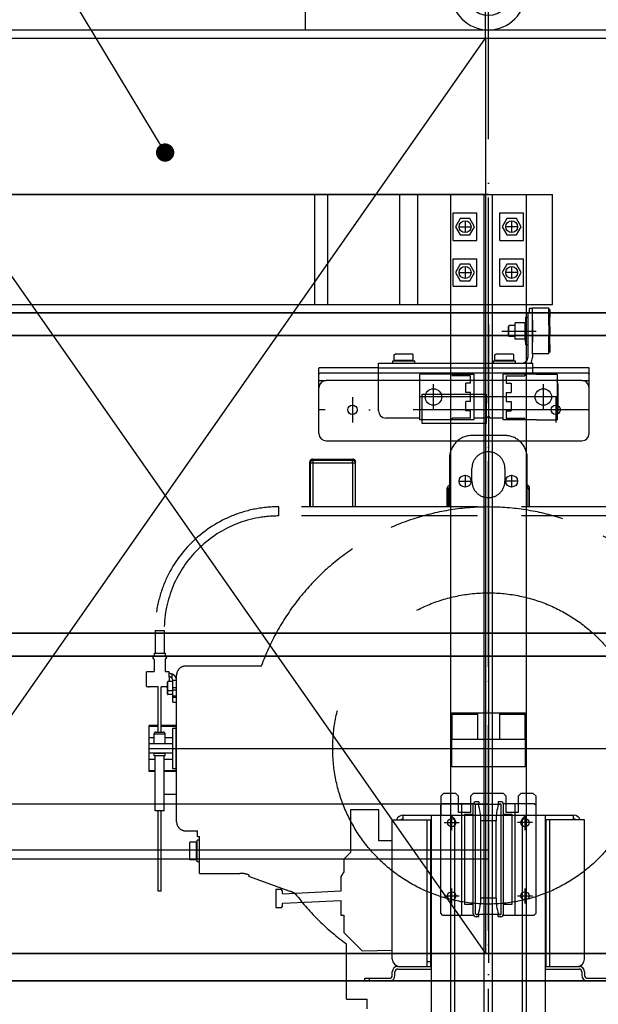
# Model space of a CAD drawing. Header units: millimetres. Extents: x 0 to 25777, y 0 to 11880.
# Tile 15 of 31: x 2458 to 3090, y 9410 to 10486. Entities that reach past the tile are written whole.
import ezdxf

# ---------------------------------------------------------------- set-up
doc = ezdxf.new("R2010")
doc.units = ezdxf.units.MM
doc.header["$LTSCALE"] = 16
doc.header["$PDSIZE"] = -3
doc.linetypes.add('ACAD_ISO02W100', pattern=[15, 12, -3])
doc.linetypes.add('ACAD_ISO10W100', pattern=[18, 12, -3, 0, -3])
for name, color, linetype, lineweight in [('Car', 2, 'Continuous', 35), ('Centerline', 1, 'ACAD_ISO10W100', 25), ('Others', 1, 'Continuous', 25)]:
    doc.layers.add(name, color=color, linetype=linetype, lineweight=lineweight)
for name, color, linetype in [('Cars', 2, 'Continuous'), ('CarSlings', 252, 'Continuous'), ('CONT_25', 1, 'Continuous'), ('CONT_35', 2, 'Continuous'), ('CONT_70', 4, 'Continuous'), ('DASH_25', 1, 'ACAD_ISO02W100'), ('DASHD_25', 1, 'ACAD_ISO10W100'), ('DIM_35', 7, 'Continuous'), ('Fixings', 25, 'Continuous'), ('Guiderails', 30, 'Continuous'), ('HATCH_35', 2, 'Continuous'), ('TEXT_35', 2, 'Continuous')]:
    doc.layers.add(name, color=color, linetype=linetype)
doc.styles.add('Arial', font='arial.ttf')
doc.dimstyles.new('KONE_mm', dxfattribs={"dimscale": 40, "dimtxt": 2, "dimasz": 2, "dimexe": 1, "dimexo": 0, "dimgap": 1, "dimtad": 1, "dimdec": 0, "dimrnd": 0.01, "dimzin": 0, "dimdsep": 46, "dimtxsty": 'Arial', "dimsah": 1, "dimcen": 0, "dimclrd": 256, "dimclre": 256, "dimclrt": 256, "dimadec": 1, "dimazin": 2, "dimtfac": 1, "dimtdec": 0, "dimtmove": 0, "dimatfit": 3, "dimfxl": 1, "dimtolj": 1, "dimtzin": 0, "dimarcsym": 0})

# ---------------------------------------------------------------- blocks, each defined once
blk = doc.blocks.new('KONE-SFT-SHAFT_LIFTING_EYE-SIDE')
at = {"layer": 'CONT_35'}
for p, q in [((-97.5, 116), (-97.5, 100)), ((-97.5, 116), (-41, 116)), ((41, 116), (97.5, 116)), ((97.5, 116), (97.5, 100)), ((-97.5, 100), (-49, 100)), ((-25, 41), (-25, 100)), ((25, 41), (25, 100)), ((49, 100), (97.5, 100)), ((-41, 41), (-41, 92)), ((41, 41), (41, 92)), ((-200, 80), (-200, 0)), ((-200, 80), (200, 80)), ((200, 0), (200, 80)), ((-200, 0), (200, 0))]:
    blk.add_line(p, q, dxfattribs=at)
for centre, radius, start, end in [((-41, 100), 16, 0, 90), ((41, 100), 16, 90, 180), ((-49, 92), 8, 0, 90), ((49, 92), 8, 90, 180), ((0, 41), 41, 180, 0), ((0, 41), 25, 180, 0)]:
    blk.add_arc(centre, radius, start, end, dxfattribs=at)
blk = doc.blocks.new('T-0008158422_Section_TopShaft_0')
at = {"layer": 'HATCH_35'}
h = blk.add_hatch(dxfattribs=at)
h.set_pattern_fill('AR-CONC', color=256, scale=2)
h.set_pattern_definition([(50, (-100, 0), (364.37, -31.878), [38.1, -419.1]), (355, (-100, 0), (-70.487, 382.114), [30.48, -335.28]), (100.4514, (-69.64, -2.66), (293.882, 350.236), [32.38, -356.18]), (46.184, (-100, 101.6), (542.16, -84.085), [57.15, -628.65]), (96.636, (-54.8, 94.6), (474.81, 494.85), [48.57, -534.27]), (351.184, (-100, 101.6), (474.81, 494.85), [45.72, -502.92]), (21, (-49.2, 76.2), (303.229, -204.53), [38.1, -419.1]), (326, (-49.2, 76.2), (123.604, 368.376), [30.48, -335.28]), (71.4514, (-23.93, 59.16), (426.833, 163.846), [32.38, -356.18]), (37.5, (-100, 0), (6.1772, 169.11), [0, -331.216, 0, -340.36, 0, -336.55]), (7.5, (-100, 0), (133.639, 200.361), [0, -194.056, 0, -323.596, 0, -128.27]), (327.5, (-213.28, 0), (271.1812, -11.4575), [0, -127, 0, -396.24, 0, -525.78]), (317.5, (-264.08, 0), (296.258, 50.853), [0, -165.1, 0, -263.144, 0, -373.38])])
h.paths.add_polyline_path([(865, 741), (865, 941), (1415, 941), (1415, 741)])
h.paths.add_polyline_path([(915, 4441), (915, 4641), (-1115, 4641), (-1115, 4441)])
at = {"layer": 'CONT_70'}
blk.add_lwpolyline([(915, 4441), (915, 4641), (-1115, 4641), (-1115, 4441)], close=True, dxfattribs=at)
at = {"layer": 'DASHD_25'}
blk.add_line((0, 0), (0, 4641), dxfattribs=at)
blk.add_blockref('KONE-SFT-SHAFT_LIFTING_EYE-SIDE', (0, 4441))
blk = doc.blocks.new('*U1191')
blk.add_line((0, 1895.5), (0.3, 1895.5))
at = {"layer": 'Centerline'}
for p, q in [((0, 0), (0, 2500)), ((-31.9, 2465), (-18.9, 2465)), ((-25.4, 2471.5), (-25.4, 2458.5)), ((31.9, 2465), (18.9, 2465)), ((25.4, 2471.5), (25.4, 2458.5)), ((-25.4, 2421.5), (-25.4, 2408.5)), ((25.4, 2421.5), (25.4, 2408.5)), ((-31.9, 2415), (-18.9, 2415)), ((31.9, 2415), (18.9, 2415)), ((-31.9, 2187), (-18.9, 2187)), ((-25.4, 2193.5), (-25.4, 2180.5)), ((31.9, 2187), (18.9, 2187)), ((25.4, 2193.5), (25.4, 2180.5))]:
    blk.add_line(p, q, dxfattribs=at)
at = {"layer": 'Guiderails'}
for p, q in [((-41.2, 0), (-41.2, 2500)), ((-41.2, 2500), (41.3, 2500)), ((-4.5, 0), (-4.5, 2500)), ((4.5, 0), (4.5, 2500)), ((41.3, 2500), (41.3, 0))]:
    blk.add_line(p, q, dxfattribs=at)
for centre in [(-25.4, 2465), (25.4, 2465), (-25.4, 2415), (25.4, 2415), (-25.4, 2187), (25.4, 2187)]:
    blk.add_circle(centre, 6.5, dxfattribs=at)
blk = doc.blocks.new('*U1193')
at = {"layer": 'Centerline', "ltscale": 3}
for p, q in [((0, 342), (0, -500)), ((-370.5, 0), (370.5, 0))]:
    blk.add_line(p, q, dxfattribs=at)
at = {"layer": 'DASH_25'}
for p, q in [((17.5, 342), (-17.5, 342)), ((-195, 264), (-195, 313)), ((-194.6, 311.7), (-195, 313)), ((-191.6, 314.7), (-192, 316)), ((-192, 316), (-148, 316)), ((-191.6, 314.7), (-191.6, 264)), ((-148.4, 314.7), (-191.6, 314.7)), ((-148, 316), (-148.4, 314.7)), ((-148.4, 311.7), (-148.4, 314.7)), ((-145, 313), (-145.4, 311.7)), ((-145, 264), (-145, 313)), ((-42.5, 317), (-42.5, 264)), ((42.5, 264), (42.5, 317)), ((-194.6, 311.7), (-194.6, 264)), ((-145.4, 311.7), (-194.6, 311.7)), ((-148.4, 311.7), (-148.4, 264)), ((-145.4, 311.7), (-145.4, 264)), ((-18, 292), (-18, 306)), ((18, 306), (18, 292)), ((-45, 264), (-45, 284.4)), ((-45, 284.4), (-44.1, 282.6)), ((-44.1, 282.6), (-44.1, 264)), ((44.1, 282.6), (45, 284.4)), ((44.1, 282.6), (44.1, 264)), ((45, 264), (45, 284.4)), ((-229, 254), (-229, 264)), ((228, 264), (-229, 264)), ((228, 254), (-229, 254)), ((-364, 129), (-364, 104)), ((-364, 129), (-354, 129)), ((-354, 129), (-354, 104)), ((-366.5, 99.3), (-366.5, 99.2)), ((-365, 104), (-365, 101.2)), ((-365, 104), (-353, 104)), ((-365, 97.3), (-365, 84.2)), ((-353, 104), (-353, 101.2)), ((-353, 97.3), (-353, 84.2)), ((-351.5, 99.3), (-351.5, 99.2)), ((-247.9, 90), (-330.5, 90)), ((-373.5, 68), (-373.5, 83.6)), ((-370.5, 84.2), (-365, 84.2)), ((-353, 84.2), (-351.5, 84.2)), ((-348.5, 78.6), (-348.5, 83.6)), ((-348.5, 78.6), (-348.5, 74.7)), ((-345.5, 81.4), (-345.5, 76.7)), ((-340.5, 74.1), (-340.5, 80)), ((-340.5, -80), (-340.5, 80)), ((-360.6, 67.5), (-370.5, 67.5)), ((-360.6, 18), (-360.6, 67.5)), ((-357.4, 18), (-357.4, 67.5)), ((-351.5, 67.5), (-357.4, 67.5)), ((-350.5, 72.5), (-350.5, 72.5)), ((-350.5, 59.6), (-350.5, 72.4)), ((-349.9, 59), (-349.9, 73)), ((-344.5, 73), (-349.9, 73)), ((-344.5, 73), (-349.9, 73)), ((-348.5, 74.7), (-348.5, 73)), ((-348.5, 73), (-348.5, 73)), ((-344.5, 50.7), (-344.5, 74.1)), ((-340.5, 74.1), (-344.5, 74.1)), ((-344.5, 66.5), (-340.5, 66.5)), ((-340.5, 70), (-340.5, 74.1)), ((-344.5, 63), (-349.9, 63)), ((-344.5, 63), (-349.9, 63)), ((-344.5, 59), (-349.9, 59)), ((-344.5, 59), (-349.9, 59)), ((-344.5, 64.2), (-340.5, 64.2)), ((-340.5, 57), (-344.5, 57)), ((-340.5, 55.7), (-344.5, 55.7)), ((-344.5, 50.7), (-340.5, 50.7)), ((-344.5, 50.7), (-340.5, 50.7)), ((-370.5, -25), (-370.5, 25)), ((-360.6, 25), (-370.5, 25)), ((-370.5, 24.3), (-360.6, 24.3)), ((-341, 25), (-357.4, 25)), ((-357.4, 24.3), (-341, 24.3)), ((-345, 21.9), (-345, -21.9)), ((-341, 21.9), (-345, 21.9)), ((-341, -25), (-341, 25)), ((-365, 11.6), (-370.5, 11.6)), ((-365, 5), (-365, 16)), ((-365, 16), (-353, 16)), ((-363, 18), (-355, 18)), ((-355, 18), (-355, 18)), ((-353, 5), (-353, 16)), ((-345, 11.6), (-353, 11.6)), ((-345, 5), (-370.5, 5)), ((-341, 10), (-340.5, 10)), ((-340.5, 6), (-341, 6)), ((-345, -5), (-370.5, -5)), ((-365, -8), (-365, -5.2)), ((-365, -5.2), (-353, -5.2)), ((-353, -8), (-365, -8)), ((-364, -68), (-364, -8)), ((-354, -68), (-354, -8)), ((-353, -8), (-353, -5.2)), ((-340.5, -6), (-341, -6)), ((-370.5, -11.6), (-364, -11.6)), ((-354, -11.6), (-345, -11.6)), ((-364, -24.3), (-370.5, -24.3)), ((-364, -25), (-370.5, -25)), ((-341, -24.3), (-354, -24.3)), ((-341, -25), (-354, -25)), ((-345, -21.9), (-341, -21.9)), ((-354, -50), (-340.5, -50)), ((-354, -68), (-364, -68)), ((-360.6, -156), (-360.6, -68)), ((-357.4, -156), (-357.4, -68)), ((-340.5, -80), (-340.5, -70.7)), ((-330.5, -90), (-317.5, -90)), ((-317.5, -96), (-317.5, -90)), ((-317.5, -96), (-315.5, -96)), ((-315.5, -136.5), (-315.5, -96)), ((-326, -121.5), (-326, -102.5)), ((-318, -102.5), (-326, -102.5)), ((-318.6, -121.5), (-318.6, -102.5)), ((-318, -124), (-318, -100)), ((-315.5, -100), (-318, -100)), ((-318, -121.5), (-326, -121.5)), ((-315.5, -124), (-318, -124)), ((-315.5, -136.5), (-280.5, -136.5)), ((-280.5, -136.4), (-271.6, -136.4)), ((-261.5, -138.2), (-261.7, -139.8)), ((-216.3, -156.1), (-261.7, -139.8)), ((-357.4, -156), (-360.6, -156)), ((-155, -274), (-155, -213.4)), ((-155, -274), (-132.5, -274)), ((-132.5, -284.5), (-132.5, -274))]:
    blk.add_line(p, q, dxfattribs=at)
at = {"layer": 'DASH_25', "ltscale": 3}
blk.add_circle((0, 0), 170, dxfattribs=at)
at = {"layer": 'DASH_25'}
for centre, radius, start, end in [((-17.5, 317), 25, 90, 180), ((17.5, 317), 25, 360, 90), ((0, 306), 18, 360, 180), ((-192, 313), 3, 90.0241, 180.0457), ((-191.6, 311.7), 3, 90.0284, 179.9018), ((-148.4, 311.7), 3, 0.0982, 89.9716), ((-148, 313), 3, 359.9543, 89.9759), ((0, 292), 18, 180, 360), ((-42, 284.4), 3, 99.5682, 180.0429), ((42, 284.4), 3, 359.9571, 80.4317), ((-229, 129), 135, 90, 180), ((0, 0), 263.8, 19.9508, 160.0492), ((-229, 129), 125, 90, 180), ((-365.3, 99.3), 1.2, 104.4775, 180), ((-365.3, 99.2), 1.2, 180, 256.1135), ((-365.8, 101.2), 0.8, 284.4775, 0), ((-365.8, 97.3), 0.8, 0, 76.1135), ((-352.2, 101.2), 0.8, 180, 255.5225), ((-352.2, 97.3), 0.8, 103.8865, 180), ((-352.7, 99.3), 1.2, 0, 75.5225), ((-352.7, 99.2), 1.2, 283.8865, 0), ((-330.5, 80), 10, 90, 180), ((-330.5, 80), 10, 90, 180), ((-349.9, 72.4), 0.6, 90, 180), ((-350.6, 78.3), 5.71, 290.6942, 291.6331), ((-349.9, 63.6), 0.6, 180, 270), ((-349.9, 59.6), 0.6, 180, 270), ((-363, 16), 2, 90, 180), ((-355, 16), 2, 0, 90), ((-365.8, -5.2), 0.8, 0, 18.8806), ((-352.2, -5.2), 0.8, 161.1194, 180), ((-330.5, -80), 10, 180, 270), ((-330.5, -80), 10, 180, 270), ((-271.6, -166.6), 30.2, 70.2978, 89.9304), ((0, 0), 263.8, 217.0608, 234.0099)]:
    blk.add_arc(centre, radius, start, end, dxfattribs=at)
for centre, major_axis, start_param, end_param in [((-41.1, 282.6), (-1.34, 2.69), 0.019125, 1.106738), ((41.1, 282.6), (1.34, 2.69), -1.106738, -0.019125)]:
    blk.add_ellipse(centre, major_axis=major_axis, ratio=0.998288, start_param=start_param, end_param=end_param, dxfattribs=at)
for points, knots in [([(-373.5, 83.6), (-373.5, 83.7), (-373.4, 83.8), (-373.2, 83.8), (-373, 83.9), (-372.4, 84), (-371.6, 84.1), (-370.9, 84.2), (-370.5, 84.2)], [0, 0, 0, 0, 0.038735, 0.102445, 0.196174, 0.318485, 0.632285, 1, 1, 1, 1]), ([(-351.5, 84.2), (-351.1, 84.2), (-350.4, 84.1), (-349.6, 84), (-349, 83.9), (-348.8, 83.8), (-348.6, 83.8), (-348.5, 83.7), (-348.5, 83.6)], [0, 0, 0, 0, 0.367715, 0.681515, 0.803826, 0.897555, 0.961265, 1, 1, 1, 1]), ([(-348.5, 82.5), (-348.5, 82.5), (-348.4, 82.4), (-348.1, 82.2), (-347.5, 82.1), (-346.6, 81.8), (-345.9, 81.6), (-345.5, 81.4)], [0, 0, 0, 0, 0.038108, 0.101643, 0.319276, 0.635945, 1, 1, 1, 1]), ([(-345.5, 76.7), (-345.8, 77), (-346.4, 77.6), (-347.4, 78), (-348.1, 78.3), (-348.4, 78.4), (-348.5, 78.5), (-348.5, 78.6)], [0, 0, 0, 0, 0.352371, 0.674032, 0.898345, 0.962752, 1, 1, 1, 1]), ([(-340.5, 74.1), (-340.5, 74.9), (-340.7, 76.5), (-341.8, 78.6), (-343.4, 80.3), (-344.8, 81.1), (-345.5, 81.4)], [0, 0, 0, 0, 0.248612, 0.497908, 0.748348, 1, 1, 1, 1]), ([(-344.5, 74.1), (-344.5, 74.6), (-344.7, 75.5), (-345.2, 76.4), (-345.5, 76.7)], [0, 0, 0, 0, 0.499006, 1, 1, 1, 1]), ([(-373.5, 68), (-373.5, 68), (-373.4, 67.9), (-373.2, 67.8), (-373, 67.7), (-372.4, 67.6), (-371.6, 67.5), (-370.9, 67.5), (-370.5, 67.5)], [0, 0, 0, 0, 0.038735, 0.102445, 0.196174, 0.318485, 0.632285, 1, 1, 1, 1]), ([(-351.5, 67.5), (-351.4, 67.5), (-351.1, 67.5), (-350.7, 67.5), (-350.5, 67.5)], [0, 0, 0, 0, 0.254184, 1, 1, 1, 1])]:
    blk.add_open_spline(points, degree=3, knots=knots, dxfattribs=at)
blk.add_open_spline([(-210.5, -159), (-212.3, -157.8), (-214.3, -156.8), (-216.3, -156.1)], degree=3, dxfattribs=at)
blk = doc.blocks.new('*U1195')
at = {"layer": 'Others'}
for p, q in [((-744, 85), (70, 85)), ((-189.4, -35), (-189.4, 85)), ((-175.2, -35), (-175.2, 85)), ((-96.8, -35), (-96.8, 85)), ((-77, -35), (-77, 85)), ((70, -35), (70, 85)), ((-38.5, 65), (-12.5, 65)), ((-38.5, 35), (-38.5, 65)), ((-12.5, 35), (-12.5, 65)), ((12.5, 65), (38.5, 65)), ((12.5, 35), (12.5, 65)), ((38.5, 35), (38.5, 65)), ((-30.7, 59), (-35.9, 50)), ((-20.3, 59), (-30.7, 59)), ((-15.1, 50), (-20.3, 59)), ((20.3, 59), (15.1, 50)), ((30.7, 59), (20.3, 59)), ((35.9, 50), (30.7, 59)), ((-35.9, 50), (-30.7, 41)), ((-20.3, 41), (-15.1, 50)), ((15.1, 50), (20.3, 41)), ((30.7, 41), (35.9, 50)), ((-38.5, 35), (-12.5, 35)), ((-30.7, 41), (-20.3, 41)), ((12.5, 35), (38.5, 35)), ((20.3, 41), (30.7, 41)), ((-38.5, 15), (-12.5, 15)), ((-38.5, -15), (-38.5, 15)), ((-12.5, -15), (-12.5, 15)), ((12.5, 15), (38.5, 15)), ((12.5, -15), (12.5, 15)), ((38.5, -15), (38.5, 15)), ((-30.7, 9), (-35.9, 0)), ((-35.9, 0), (-30.7, -9)), ((-20.3, 9), (-30.7, 9)), ((-15.1, 0), (-20.3, 9)), ((-20.3, -9), (-15.1, 0)), ((20.3, 9), (15.1, 0)), ((15.1, 0), (20.3, -9)), ((30.7, 9), (20.3, 9)), ((35.9, 0), (30.7, 9)), ((30.7, -9), (35.9, 0)), ((-30.7, -9), (-20.3, -9)), ((20.3, -9), (30.7, -9)), ((-38.5, -15), (-12.5, -15)), ((12.5, -15), (38.5, -15)), ((-589.5, -35), (70, -35))]:
    blk.add_line(p, q, dxfattribs=at)
blk = doc.blocks.new('*U1203')
at = {"layer": 'Centerline'}
for p, q in [((0, 93), (0, -34)), ((14.5, 86), (52, 86)), ((-60, 0.1), (-60, 27.9)), ((60, 0.1), (60, 27.9)), ((-148.5, 13.9), (-148.5, -13.9)), ((75, 14), (-75, 14)), ((73.5, 13.9), (73.5, -13.9)), ((110, 0), (-185, 0))]:
    blk.add_line(p, q, dxfattribs=at)
at = {"layer": 'Fixings'}
for p, q in [((44.5, 111), (44.5, 106)), ((44.5, 111), (44.5, 106)), ((44.5, 111), (48, 111)), ((48, 61), (48, 111)), ((66, 111), (48, 111)), ((66, 111), (66, 109)), ((66, 93.7), (66, 111)), ((67.4, 109), (66, 109)), ((67.4, 101), (67.4, 109)), ((41, 100.5), (40.1, 92.5)), ((41, 71), (41, 101)), ((41, 101), (43, 101)), ((43, 106), (43, 57)), ((43, 106), (48, 106)), ((48, 98), (48, 74)), ((67.1, 91), (67.1, 101)), ((67.4, 101), (67.1, 101)), ((22.5, 92), (22, 91.1)), ((22, 80.9), (22, 91.1)), ((22, 91.1), (22, 80.9)), ((29.2, 92), (22.5, 92)), ((29.2, 77), (29.2, 95)), ((40.1, 95), (29.2, 95)), ((40.1, 77), (40.1, 95)), ((67.4, 91), (67.1, 91)), ((67.4, 81), (67.4, 91)), ((22.5, 80), (22, 80.9)), ((29.2, 80), (22.5, 80)), ((40.1, 77), (29.2, 77)), ((41, 71.5), (40.1, 79.5)), ((66, 61), (66, 78.3)), ((67.1, 71), (67.1, 81)), ((67.4, 81), (67.1, 81)), ((41, 71), (43, 71)), ((67.4, 71), (67.1, 71)), ((67.4, 63), (67.4, 71)), ((-102.9, 60.2), (-101.5, 61)), ((-102.9, 54.1), (-102.9, 60.2)), ((-102.9, 54.1), (-82.1, 54.1)), ((-101.5, 61), (-83.5, 61)), ((-101.5, 54.1), (-101.5, 53.5)), ((-82.1, 60.2), (-83.5, 61)), ((-83.5, 54.1), (-83.5, 53.5)), ((-82.1, 54.1), (-82.1, 60.2)), ((7.1, 60.2), (8.5, 61)), ((7.1, 54.1), (7.1, 60.2)), ((7.1, 54.1), (27.9, 54.1)), ((8.5, 61), (26.5, 61)), ((8.5, 54.1), (8.5, 53.5)), ((27.9, 60.2), (26.5, 61)), ((26.5, 54.1), (26.5, 53.5)), ((27.9, 54.1), (27.9, 60.2)), ((48, 61), (48, 57)), ((66, 61), (48, 61)), ((66, 61), (66, 63)), ((67.4, 63), (66, 63)), ((-185, 32), (-185, 45.4)), ((-120, 46), (-184, 46)), ((-120, 51), (47.9, 51)), ((-120, 40), (-120, 51)), ((-120, 46), (48, 46)), ((-104.5, 53.5), (-80.5, 53.5)), ((-104.5, 51), (-104.5, 53.5)), ((-80.5, 51), (-80.5, 53.5)), ((5.5, 51), (5.5, 53.5)), ((5.5, 53.5), (29.5, 53.5)), ((29.5, 51), (29.5, 53.5)), ((48, 50.9), (48, 40)), ((109, 46), (48, 46)), ((110, 32), (110, 45.4)), ((-120, 40), (-184, 40)), ((109, 40), (-120, 40)), ((-120, -1), (-120, 40)), ((-52.5, 39), (-75, 39)), ((-75, -11), (-75, 39)), ((-39.5, 39), (-52.5, 39)), ((-39.7, 39), (-39.7, 37)), ((-19.5, 37), (-39.7, 37)), ((-39.5, 39), (-16, 39)), ((-19.5, 29), (-19.5, 37)), ((-16, 39), (-16, -11)), ((-16, 39), (-16, -11)), ((16, -11), (16, 39)), ((16, -11), (16, 39)), ((39.5, 39), (16, 39)), ((19.5, 37), (19.5, 29)), ((19.5, 37), (39.7, 37)), ((52.5, 39), (39.5, 39)), ((39.7, 39), (39.7, 37)), ((52.5, 39), (75, 39)), ((75, 39), (75, -11)), ((-185, 32), (-177, 32)), ((-185, -26), (-185, 32)), ((-83.5, 32), (-177, 32)), ((8.5, 32), (-83.5, 32)), ((-24.8, 19), (-24.8, 29)), ((-19.5, 29), (-24.8, 29)), ((42.2, 32), (8.5, 32)), ((19.5, 29), (24.8, 29)), ((24.8, 29), (24.8, 19)), ((102, 32), (42.2, 32)), ((76, -1), (76, 27)), ((102, 32), (110, 32)), ((110, -26), (110, 32)), ((-72.5, 17), (-2.5, 17)), ((-72.5, -15), (-72.5, 17)), ((-19.5, 19), (-24.8, 19)), ((-19.5, 9), (-19.5, 19)), ((-2.5, 17), (-2.5, -15)), ((19.5, 19), (19.5, 9)), ((19.5, 19), (24.8, 19)), ((-24.8, -1), (-24.8, 9)), ((-19.5, 9), (-24.8, 9)), ((19.5, 9), (24.8, 9)), ((24.8, 9), (24.8, -1)), ((-75, -9), (-112, -9)), ((-39.7, -11), (-39.7, -9)), ((-19.5, -9), (-39.7, -9)), ((-19.5, -1), (-24.8, -1)), ((-19.5, -9), (-19.5, -1)), ((-2, -9), (-16, -9)), ((-2, -9), (0, -7)), ((0, -7), (2, -9)), ((16, -9), (2, -9)), ((19.5, -1), (19.5, -9)), ((19.5, -1), (24.8, -1)), ((19.5, -9), (39.7, -9)), ((39.7, -11), (39.7, -9)), ((-52.5, -11), (-75, -11)), ((-2.5, -15), (-72.5, -15)), ((-39.5, -11), (-52.5, -11)), ((-16, -11), (-39.5, -11)), ((39.5, -11), (16, -11)), ((52.5, -11), (39.5, -11)), ((52.5, -11), (75, -11)), ((-177, -34), (102, -34))]:
    blk.add_line(p, q, dxfattribs=at)
for centre, radius in [((-60, 14), 9), ((60, 14), 9), ((-148.5, 0), 5.05), ((73.5, 0), 5.05)]:
    blk.add_circle(centre, radius, dxfattribs=at)
for centre, radius, start, end in [((37, 57), 6, 270, 0), ((37, 57), 11, 326.7211, 0), ((53, 40), 5, 180, 191.6279), ((-177, 24), 8, 90, 180), ((68, 27), 8, 0, 28.5064), ((102, 24), 8, 0, 90), ((-112, -1), 8, 180, 270), ((68, -1), 8, 331.4936, 0), ((-177, -26), 8, 180, 270), ((102, -26), 8, 270, 0)]:
    blk.add_arc(centre, radius, start, end, dxfattribs=at)
blk.add_ellipse((65.8, 86), major_axis=(0, -8), ratio=0.069927, start_param=0.255389, end_param=2.886204, dxfattribs=at)
for points, knots in [([(-184, 46), (-184.1, 46), (-184.4, 46), (-184.7, 45.9), (-185, 45.7), (-185, 45.5), (-185, 45.4)], [0, 0, 0, 0, 0.343339, 0.60164, 0.800906, 1, 1, 1, 1]), ([(48, 50.9), (48, 50.9), (48, 51), (47.9, 51), (47.9, 51)], [0, 0, 0, 0, 0.176235, 1, 1, 1, 1]), ([(110, 45.4), (110, 45.5), (110, 45.7), (109.7, 45.9), (109.4, 46), (109.1, 46), (109, 46)], [0, 0, 0, 0, 0.199094, 0.39836, 0.656661, 1, 1, 1, 1]), ([(-185, 39), (-185, 39.2), (-184.9, 39.9), (-184.2, 40), (-184, 40)], [0, 0, 0, 0, 0.5, 1, 1, 1, 1]), ([(109, 40), (109.2, 40), (109.9, 39.9), (110, 39.2), (110, 39)], [0, 0, 0, 0, 0.500001, 1, 1, 1, 1])]:
    blk.add_open_spline(points, degree=3, knots=knots, dxfattribs=at)
blk = doc.blocks.new('*U1223')
at = {"layer": 'Car', "ltscale": 3}
for p, q in [((-697, 2911), (720, 2911)), ((-652, 2886), (677, 2886)), ((-652, 2561), (677, 2561)), ((-652, 2536), (677, 2536)), ((-652, 2211), (677, 2211)), ((677, 2181), (-652, 2181))]:
    blk.add_line(p, q, dxfattribs=at)
blk = doc.blocks.new('*U1139')
at = {"layer": 'CarSlings'}
for p, q in [((-119.5, 2396), (-150.5, 2396)), ((-150.5, 2396), (-150.5, 2349.5)), ((-149.5, 2396), (-149.5, 2396)), ((-119.5, 2362), (-119.5, 2396)), ((-93, 2385), (-93, 2390)), ((-93, 2390), (93, 2390)), ((-62, -226), (-62, 2390)), ((-37, 2386), (-41, 2390)), ((41, 2390), (37, 2386)), ((62, 2390), (62, -226)), ((93, 2385), (93, 2390)), ((-105, 2233), (-105, 2385)), ((-105, 2385), (-63, 2385)), ((-67, 2225), (-67, 2385)), ((-63, 2225), (-63, 2385)), ((-37, 2386), (-37, -226)), ((37, 2386), (37, -226)), ((105, 2385), (63, 2385)), ((63, 2225), (63, 2385)), ((67, 2225), (67, 2385)), ((105, 2233), (105, 2385)), ((-105, 2362), (-119.5, 2362)), ((-150.5, 2349.5), (-158, 2342)), ((-158, 2342), (-158, 2328.2)), ((-158, 2328.2), (-161, 2323)), ((-161, 2323), (-161, 2307)), ((-225.6, 2308.8), (-232, 2308.8)), ((-232, 2308.8), (-232, 2307.5)), ((-232, 2308.8), (-232, 2290.5)), ((-225.6, 2307.5), (-225.6, 2308.8)), ((-225, 2307.5), (-225.6, 2307.5)), ((-225, 2304.4), (-225, 2307.5)), ((-224.6, 2304), (-225, 2304.4)), ((-161, 2307), (-224.6, 2304)), ((-225, 2293.6), (-224.6, 2294)), ((-225, 2290.5), (-225, 2293.6)), ((-224.6, 2294), (-161, 2297)), ((-161, 2297), (-161, 2281)), ((-232, 2290.5), (-232, 2289.2)), ((-232, 2289.2), (-232, 2289.2)), ((-232, 2289.2), (-225.6, 2289.2)), ((-225.6, 2289.2), (-225.6, 2290.5)), ((-225.6, 2290.5), (-225, 2290.5)), ((-161, 2281), (-158, 2281)), ((-158, 2281), (-158, 2262)), ((-158, 2262), (-138, 2242)), ((-138, 2242), (-105, 2242.5)), ((-63, 2230), (-67, 2230)), ((-105, 2215), (-105, 2219)), ((-102, 2215), (-102, 2219)), ((-99, 2225), (-62, 2225)), ((-99, 2222), (-62, 2222)), ((62, 2225.2), (63, 2225.2)), ((62, 2225.1), (63, 2225.1)), ((62, 2225), (100, 2225)), ((62, 2222), (99, 2222)), ((98.3, 2225.1), (100, 2225.1)), ((98.5, 2225.1), (98.5, 2225.1)), ((98.7, 2225.1), (98.7, 2225.2)), ((98.8, 2225.2), (99, 2225.2)), ((98.9, 2225.1), (98.9, 2225.2)), ((99, 2225.1), (99, 2225.2)), ((100, 2225), (100, 2225.1)), ((102, 2219), (102, 2215)), ((105, 2219), (105, 2215)), ((-135, 2209), (-135, 2212)), ((-135, 2212), (-108, 2212)), ((-135, 2209), (-108, 2209)), ((-130, 2209), (-130, 2212)), ((108, 2212), (135, 2212)), ((108, 2209), (135, 2209))]:
    blk.add_line(p, q, dxfattribs=at)
blk.add_lwpolyline([(52, 2390), (52, 2411), (49, 2414), (35.5, 2414), (32.5, 2411), (32.5, 2393), (19.5, 2393), (19.5, 2411), (16.5, 2414), (-16.5, 2414), (-19.5, 2411), (-19.5, 2393), (-32.5, 2393), (-32.5, 2411), (-35.5, 2414), (-49, 2414), (-52, 2411), (-52, 2390)], dxfattribs=at)
for centre, radius, start, end in [((-93, 2382), 8, 90, 157.9757), ((93.1, 2382.5), 7.55, 19.7094, 91.0961), ((-93.3, 2383.6), 2.42, 81.9276, 144.7554), ((93.2, 2382.9), 3.06, 42.1236, 93.7771), ((-97, 2233), 8, 180, 270), ((97, 2233), 8, 270, 0), ((-99, 2219), 6, 90, 180), ((-99, 2219), 3, 90, 180), ((99, 2219), 6, 0, 90), ((99, 2219), 3, 0, 90), ((-108, 2215), 6, 270, 0), ((-108, 2215), 3, 270, 0), ((108, 2215), 6, 180, 270), ((108, 2215), 3, 180, 270)]:
    blk.add_arc(centre, radius, start, end, dxfattribs=at)
blk = doc.blocks.new('*U1145')
at = {"layer": 'CarSlings'}
for p, q in [((-52, 59), (-50, 61)), ((-52, -59), (-52, 59)), ((-50, 61), (-16.2, 61)), ((-29.1, -61), (-29.1, 61)), ((-16.5, -59.7), (-16.5, 59.7)), ((-14, -59.7), (-14, 59.7)), ((-13.9, 60), (13.9, 60)), ((-10.5, 62.7), (-13.4, 62.7)), ((-10.5, 60.3), (-13.4, 60.3)), ((-10.5, 62.7), (-10.5, 60.3)), ((10.5, 62.7), (10.5, 60.3)), ((13.4, 62.7), (10.5, 62.7)), ((13.4, 60.3), (10.5, 60.3)), ((14, -59.7), (14, 59.7)), ((16.2, 61), (50, 61)), ((16.5, -59.7), (16.5, 59.7)), ((29.1, -61), (29.1, 61)), ((50, 61), (52, 59)), ((52, -59), (52, 59)), ((-26, 49), (-26, -49)), ((-16.5, 49), (-26, 49)), ((26, 49), (16.5, 49)), ((26, -49), (26, 49)), ((-8.2, -42), (-8.2, 42)), ((8.3, 42), (-8.2, 42)), ((4.7, 42), (-4.7, 42)), ((8.3, -42), (8.3, 42)), ((-8.2, -42), (8.3, -42)), ((-4.7, -42), (4.7, -42)), ((4.7, -38.4), (4.8, -38.4)), ((-26, -49), (-16.5, -49)), ((16.5, -49), (26, -49)), ((-50, -61), (-52, -59)), ((-50, -61), (-16.2, -61)), ((-13.9, -60), (13.9, -60)), ((-13.4, -60.3), (-10.5, -60.3)), ((-13.4, -62.7), (-10.5, -62.7)), ((-10.5, -62.7), (-10.5, -60.3)), ((10.5, -60.3), (13.4, -60.3)), ((10.5, -62.7), (10.5, -60.3)), ((10.5, -62.7), (13.4, -62.7)), ((16.2, -61), (50, -61)), ((52, -59), (50, -61))]:
    blk.add_line(p, q, dxfattribs=at)
for centre in [(-40, 40), (40, 40), (-40, -40), (40, -40)]:
    blk.add_circle(centre, 4.5, dxfattribs=at)
for centre, radius, start, end in [((-13.4, 59.7), 3.1, 90, 180), ((-13.4, 59.7), 0.6, 90, 180), ((-68.2, 42), 60, 0, 17.4576), ((68.3, 42), 60, 162.5424, 180), ((13.4, 59.7), 3.1, 0, 90), ((13.4, 59.7), 0.6, 0, 90), ((-68.2, -42), 60, 342.5424, 0), ((68.3, -42), 60, 180, 197.4576), ((-13.4, -59.7), 3.1, 180, 270), ((-13.4, -59.7), 0.6, 180, 270), ((13.4, -59.7), 3.1, 270, 0), ((13.4, -59.7), 0.6, 270, 0)]:
    blk.add_arc(centre, radius, start, end, dxfattribs=at)
at = {"layer": 'Centerline'}
for p, q in [((-40, 31.7), (-40, 48.2)), ((40, 31.7), (40, 48.2)), ((-48.3, 40), (-31.8, 40)), ((48.2, 40), (31.7, 40)), ((-40, -48.3), (-40, -31.8)), ((40, -48.3), (40, -31.8)), ((-48.3, -40), (-31.8, -40)), ((31.7, -40), (48.2, -40))]:
    blk.add_line(p, q, dxfattribs=at)
blk = doc.blocks.new('KONE-COM-LUBRICATOR-FRONT')
at = {"layer": 'CarSlings'}
for p, q in [((-40, 59), (40, 59)), ((-40, 57), (-40, 59)), ((-12, 59), (-12, 30)), ((12, 59), (12, 30)), ((40, 57), (40, 59))]:
    blk.add_line(p, q, dxfattribs=at)
blk.add_lwpolyline([(-12, 57), (-40, 57), (-40, 30), (40, 30), (40, 57), (12, 57)], dxfattribs=at)
blk.add_lwpolyline([(-40, 0), (-40, 0), (-40, 30), (40, 30), (40, 0), (40, 0)], close=True, dxfattribs=at)
blk = doc.blocks.new('*U1262')
at = {"layer": 'CONT_25'}
blk.add_lwpolyline([(-350, 1000), (350, 1000), (350, 0), (-350, 0)], close=True, dxfattribs=at)
at = {"layer": 'CONT_35'}
for p, q in [((-350, 1000), (350, 0)), ((-350, 0), (350, 1000))]:
    blk.add_line(p, q, dxfattribs=at)
blk = doc.blocks.new('*D1361')
at = {"layer": 'Defpoints', "color": 0, "transparency": 16777216}
for p in [(1855, 10474.8), (1255, 9568.8), (2970, 9568.8)]:
    blk.add_point(p, dxfattribs=at)
at = {"layer": 'DIM_35', "lineweight": -2, "transparency": 16777216}
for p, q in [((1855, 10474.8), (1215, 10474.8)), ((1255, 10394.8), (1255, 9648.8)), ((2970, 9568.8), (1215, 9568.8))]:
    blk.add_line(p, q, dxfattribs=at)
at = {"layer": 'DIM_35', "transparency": 16777216}
for points in [[(1241.7, 10394.8), (1268.3, 10394.8), (1255, 10474.8)], [(1241.7, 9648.8), (1268.3, 9648.8), (1255, 9568.8)]]:
    blk.add_solid(points, dxfattribs=at)
at = {"layer": 'DIM_35', "transparency": 16777216, "insert": (1162.6, 10021.8), "char_height": 80, "attachment_point": 5, "rotation": 90, "style": 'Arial', "bg_fill": 3, "box_fill_scale": 1.1, "bg_fill_color": 256, "bg_fill_true_color": 13158600, "bg_fill_transparency": 0}
blk.add_mtext('\\A1;906 (3)', dxfattribs=at)
blk = doc.blocks.new('_DotSmall')
at = {"color": 0, "linetype": 'ByBlock', "const_width": 0.5}
blk.add_lwpolyline([(-0.0625, 0, 1), (0.0625, 0, 1)], format="xyb", close=True, dxfattribs=at)
blk = doc.blocks.new('*D1362')
at = {"layer": 'Defpoints', "color": 0, "transparency": 16777216}
for p in [(1455, 10474.8), (1855, 10474.8), (2970, 9628.8)]:
    blk.add_point(p, dxfattribs=at)
at = {"layer": 'DIM_35', "lineweight": -2, "transparency": 16777216}
for p, q in [((1855, 10474.8), (1415, 10474.8)), ((1455, 9708.8), (1455, 10394.8)), ((2970, 9628.8), (1415, 9628.8))]:
    blk.add_line(p, q, dxfattribs=at)
at = {"layer": 'DIM_35', "transparency": 16777216}
for points in [[(1441.7, 10394.8), (1468.3, 10394.8), (1455, 10474.8)], [(1441.7, 9708.8), (1468.3, 9708.8), (1455, 9628.8)]]:
    blk.add_solid(points, dxfattribs=at)
at = {"layer": 'DIM_35', "transparency": 16777216, "insert": (1362.6, 10051.8), "char_height": 80, "attachment_point": 5, "rotation": 90, "style": 'Arial', "bg_fill": 3, "box_fill_scale": 1.1, "bg_fill_color": 256, "bg_fill_true_color": 13158600, "bg_fill_transparency": 0}
blk.add_mtext('\\A1;846 (4)', dxfattribs=at)
blk = doc.blocks.new('*D1363')
at = {"layer": 'Defpoints', "color": 0, "transparency": 16777216}
for p in [(1655, 10294.8), (2970, 10294.8), (2970, 9578.8)]:
    blk.add_point(p, dxfattribs=at)
at = {"layer": 'DIM_35', "lineweight": -2, "transparency": 16777216}
for p, q in [((2970, 10294.8), (1615, 10294.8)), ((1655, 9658.8), (1655, 10214.8)), ((2970, 9578.8), (1615, 9578.8))]:
    blk.add_line(p, q, dxfattribs=at)
at = {"layer": 'DIM_35', "transparency": 16777216}
for points in [[(1641.7, 10214.8), (1668.3, 10214.8), (1655, 10294.8)], [(1641.7, 9658.8), (1668.3, 9658.8), (1655, 9578.8)]]:
    blk.add_solid(points, dxfattribs=at)
at = {"layer": 'DIM_35', "transparency": 16777216, "insert": (1562.6, 9936.8), "char_height": 80, "attachment_point": 5, "rotation": 90, "style": 'Arial', "bg_fill": 3, "box_fill_scale": 1.1, "bg_fill_color": 256, "bg_fill_true_color": 13158600, "bg_fill_transparency": 0}
blk.add_mtext('\\A1;716 (1)', dxfattribs=at)
blk = doc.blocks.new('*D1367')
at = {"layer": 'Defpoints', "color": 0, "transparency": 16777216}
for p in [(3885, 10474.8), (2173, 10165.8), (4785, 10165.8)]:
    blk.add_point(p, dxfattribs=at)
at = {"layer": 'DIM_35', "lineweight": -2, "transparency": 16777216}
for p, q in [((3885, 10474.8), (4825, 10474.8)), ((4785, 10394.8), (4785, 10245.8)), ((2173, 10165.8), (4825, 10165.8)), ((4785, 10165.8), (4785, 9660.5))]:
    blk.add_line(p, q, dxfattribs=at)
at = {"layer": 'DIM_35', "transparency": 16777216}
for points in [[(4771.7, 10394.8), (4798.3, 10394.8), (4785, 10474.8)], [(4771.7, 10245.8), (4798.3, 10245.8), (4785, 10165.8)]]:
    blk.add_solid(points, dxfattribs=at)
at = {"layer": 'DIM_35', "transparency": 16777216, "insert": (4692.6, 9873.1), "char_height": 80, "attachment_point": 5, "rotation": 90, "style": 'Arial', "bg_fill": 3, "box_fill_scale": 1.1, "bg_fill_color": 256, "bg_fill_true_color": 13158600, "bg_fill_transparency": 0}
blk.add_mtext('\\A1;309 (2)', dxfattribs=at)
blk = doc.blocks.new('*D1368')
at = {"layer": 'Defpoints', "color": 0, "transparency": 16777216}
for p in [(2967, 10465.8), (4585, 10465.8), (2967, 9465.8)]:
    blk.add_point(p, dxfattribs=at)
at = {"layer": 'DIM_35', "lineweight": -2, "transparency": 16777216}
for p, q in [((2967, 10465.8), (4625, 10465.8)), ((4585, 9545.8), (4585, 10385.8)), ((2967, 9465.8), (4625, 9465.8))]:
    blk.add_line(p, q, dxfattribs=at)
at = {"layer": 'DIM_35', "transparency": 16777216}
for points in [[(4571.7, 10385.8), (4598.3, 10385.8), (4585, 10465.8)], [(4571.7, 9545.8), (4598.3, 9545.8), (4585, 9465.8)]]:
    blk.add_solid(points, dxfattribs=at)
at = {"layer": 'DIM_35', "transparency": 16777216, "insert": (4504.2, 9965.8), "char_height": 80, "attachment_point": 5, "rotation": 90, "style": 'Arial', "bg_fill": 3, "box_fill_scale": 1.1, "bg_fill_color": 256, "bg_fill_true_color": 13158600, "bg_fill_transparency": 0}
blk.add_mtext('\\A1;1000', dxfattribs=at)
blk = doc.blocks.new('*D1370')
at = {"layer": 'Defpoints', "color": 0, "transparency": 16777216}
for p in [(2267, 10774.8), (2267, 10465.8), (2967, 10465.8)]:
    blk.add_point(p, dxfattribs=at)
at = {"layer": 'DIM_35', "lineweight": -2, "transparency": 16777216}
for p, q in [((2267, 10465.8), (2267, 10814.8)), ((2967, 10465.8), (2967, 10814.8)), ((2887, 10774.8), (2347, 10774.8))]:
    blk.add_line(p, q, dxfattribs=at)
at = {"layer": 'DIM_35', "transparency": 16777216}
for points in [[(2347, 10788.2), (2347, 10761.5), (2267, 10774.8)], [(2887, 10788.2), (2887, 10761.5), (2967, 10774.8)]]:
    blk.add_solid(points, dxfattribs=at)
at = {"layer": 'DIM_35', "transparency": 16777216, "insert": (2617, 10855.7), "char_height": 80, "attachment_point": 5, "style": 'Arial', "bg_fill": 3, "box_fill_scale": 1.1, "bg_fill_color": 256, "bg_fill_true_color": 13158600, "bg_fill_transparency": 0}
blk.add_mtext('\\A1;700', dxfattribs=at)

msp = doc.modelspace()

# ---------------------------------------------------------------- block references
for name, p in [('T-0008158422_Section_TopShaft_0', (2970, 6033.8)), ('*U1262', (2617, 9465.8)), ('*U1195', (2970, 10209.8)), ('*U1191', (2970, 7794.8)), ('*U1203', (2970, 10059.8)), ('*U1193', (2970, 9689.8))]:
    msp.add_blockref(name, p)
at = {"layer": 'Cars'}
msp.add_blockref('*U1223', (2870, 7254.8), dxfattribs=at)
at = {"layer": 'CarSlings'}
for name, p in [('KONE-COM-LUBRICATOR-FRONT', (2970, 9669.8)), ('*U1139', (2970, 7226.8)), ('*U1145', (2970, 9568.8))]:
    msp.add_blockref(name, p, dxfattribs=at)

# ---------------------------------------------------------------- leaders
at = {"layer": 'TEXT_35', "annotation_type": 0, "has_hookline": 1, "hookline_direction": 1, "text_width": 1343}
msp.add_leader([(2617, 10340.8), (2236, 10974.8), (2156, 10974.8)], dimstyle='KONE_mm', override={"dimtad": 0, "dimldrblk": 'DotSmall', "dimtfill": 1}, dxfattribs=at)

# ---------------------------------------------------------------- next in the draw order: dimensions: what is measured, and where the dimension line sits
at = {"layer": 'DIM_35'}
dim = msp.add_linear_dim(base=(1255, 9568.8), p1=(1855, 10474.8), p2=(2970, 9568.8), angle=90, text='<> (3)', dimstyle='KONE_mm', override={"dimldrblk": 'DotSmall', "dimtfill": 1}, dxfattribs=at)
dim.commit()
dim.dimension.update_dxf_attribs({"geometry": '*D1361', "text_midpoint": (1162.6, 10021.8)})

# ---------------------------------------------------------------- next in the draw order: dimensions: what is measured, and where the dimension line sits
dim = msp.add_linear_dim(base=(1455, 10474.8), p1=(2970, 9628.8), p2=(1855, 10474.8), angle=90, text='<> (4)', dimstyle='KONE_mm', override={"dimldrblk": 'DotSmall', "dimtfill": 1}, dxfattribs=at)
dim.commit()
dim.dimension.update_dxf_attribs({"geometry": '*D1362', "text_midpoint": (1362.6, 10051.8)})

# ---------------------------------------------------------------- next in the draw order: dimensions: what is measured, and where the dimension line sits
dim = msp.add_linear_dim(base=(1655, 10294.8), p1=(2970, 9578.8), p2=(2970, 10294.8), angle=90, text='<> (1)', dimstyle='KONE_mm', override={"dimldrblk": 'DotSmall', "dimtfill": 1}, dxfattribs=at)
dim.commit()
dim.dimension.update_dxf_attribs({"geometry": '*D1363', "text_midpoint": (1562.6, 9936.8)})

# ---------------------------------------------------------------- next in the draw order: dimensions: what is measured, and where the dimension line sits
dim = msp.add_linear_dim(base=(4785, 10165.8), p1=(3885, 10474.8), p2=(2173, 10165.8), angle=90, text='<> (2)', dimstyle='KONE_mm', override={"dimldrblk": 'DotSmall', "dimtfill": 1}, dxfattribs=at)
dim.commit()
dim.dimension.update_dxf_attribs({"geometry": '*D1367', "text_midpoint": (4692.6, 9873.1)})

# ---------------------------------------------------------------- next in the draw order: dimensions: what is measured, and where the dimension line sits
dim = msp.add_linear_dim(base=(4585, 10465.8), p1=(2967, 9465.8), p2=(2967, 10465.8), angle=90, dimstyle='KONE_mm', override={"dimldrblk": 'DotSmall', "dimtfill": 1}, dxfattribs=at)
dim.commit()
dim.dimension.update_dxf_attribs({"geometry": '*D1368', "text_midpoint": (4504.2, 9965.8)})

# ---------------------------------------------------------------- next in the draw order: dimensions: what is measured, and where the dimension line sits
dim = msp.add_linear_dim(base=(2267, 10774.8), p1=(2967, 10465.8), p2=(2267, 10465.8), dimstyle='KONE_mm', override={"dimldrblk": 'DotSmall', "dimtfill": 1}, dxfattribs=at)
dim.commit()
dim.dimension.update_dxf_attribs({"geometry": '*D1370', "text_midpoint": (2617, 10855.7)})

doc.saveas('drawing.dxf')
